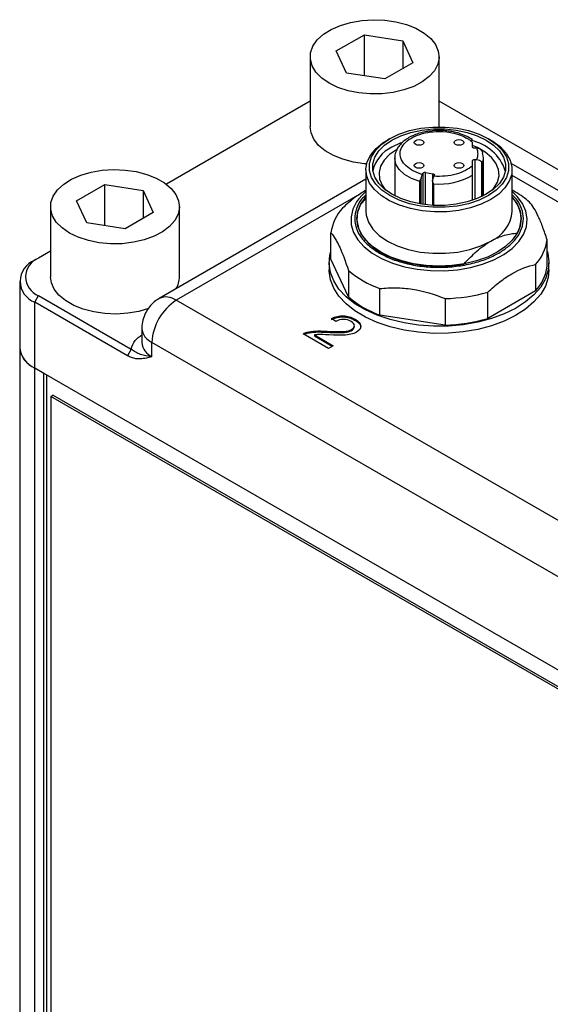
# Model space of a CAD drawing. Header units: inches. Extents: x 7.1 to 31.8, y 2.5 to 19.3.
# Tile 11 of 12: x 27.3 to 29.2, y 15.7 to 19.3. Entities that reach past the tile are written whole.
import ezdxf

# ---------------------------------------------------------------- set-up
doc = ezdxf.new("R2010")
doc.units = ezdxf.units.IN
doc.header["$MEASUREMENT"] = 0

msp = doc.modelspace()

# ---------------------------------------------------------------- linework, layer by layer
at = {"color": 7, "linetype": 'Continuous', "lineweight": 25}
for p, q in [((28.4155, 19.1863), (28.5175, 19.2452)), ((28.5175, 19.2452), (28.657, 19.2236)), ((28.5175, 19.0958), (28.5175, 19.2452)), ((28.657, 19.2236), (28.6943, 19.1431)), ((28.657, 19.2236), (28.657, 19.1216)), ((28.4528, 19.1058), (28.4155, 19.1863)), ((28.3205, 19.1647), (28.3205, 18.9095)), ((28.6943, 19.1431), (28.5922, 19.0842)), ((28.7893, 18.9098), (28.7893, 19.1647)), ((28.5922, 19.0842), (28.4528, 19.1058)), ((28.3205, 19.0031), (27.7972, 18.7009)), ((30.6748, 17.9149), (28.7893, 19.0031)), ((28.6095, 18.8669), (28.6012, 18.8621)), ((28.9112, 18.8365), (28.9112, 18.8531)), ((28.9771, 18.8621), (28.9687, 18.8669)), ((28.9263, 18.8319), (28.919, 18.8319)), ((28.6277, 18.7954), (28.6277, 18.6591)), ((28.9112, 18.7699), (28.9112, 18.7865)), ((28.919, 18.791), (28.9264, 18.791)), ((28.919, 18.791), (28.919, 18.6453)), ((28.9434, 18.7836), (28.9434, 18.6555)), ((28.9473, 18.6574), (28.9473, 18.7768)), ((28.9505, 18.6591), (28.9505, 18.7954)), ((29.6725, 18.4187), (29.0518, 18.7769)), ((28.5234, 18.7536), (28.5234, 18.6025)), ((28.7401, 18.744), (28.7666, 18.7395)), ((28.7401, 18.6263), (28.7401, 18.744)), ((29.0549, 18.6025), (29.0549, 18.7536)), ((28.5234, 18.7197), (27.7706, 18.285)), ((28.7188, 18.6295), (28.7188, 18.7115)), ((28.7242, 18.6286), (28.7242, 18.7232)), ((28.7286, 18.7375), (28.7304, 18.7409)), ((28.7304, 18.7409), (28.7304, 18.6276)), ((28.7656, 18.7155), (28.7656, 18.6241)), ((28.7666, 18.7199), (28.7666, 18.7395)), ((28.7719, 18.7338), (28.7701, 18.7304)), ((28.9112, 18.6425), (28.9112, 18.7344)), ((29.5997, 18.4184), (29.0549, 18.7329)), ((27.4709, 18.6408), (27.573, 18.6997)), ((27.573, 18.6997), (27.7124, 18.6782)), ((27.573, 18.5503), (27.573, 18.6997)), ((27.7124, 18.6782), (27.7497, 18.5977)), ((27.7124, 18.6782), (27.7124, 18.5761)), ((28.7691, 18.7029), (28.7691, 18.6239)), ((29.0676, 18.6724), (29.0549, 18.6797)), ((29.0601, 18.6703), (29.0549, 18.6749)), ((27.5083, 18.5603), (27.4709, 18.6408)), ((28.5009, 18.6644), (27.8331, 18.2788)), ((28.5231, 18.6474), (28.504, 18.6275)), ((27.376, 18.6193), (27.376, 18.3641)), ((27.7497, 18.5977), (27.6477, 18.5388)), ((27.8447, 18.3641), (27.8447, 18.6193)), ((27.6477, 18.5388), (27.5083, 18.5603)), ((28.396, 18.4279), (28.396, 18.5243)), ((29.1822, 18.4026), (29.1822, 18.499)), ((27.376, 18.4576), (27.3326, 18.4326)), ((27.3326, 18.4326), (27.3186, 18.4245)), ((28.4597, 18.2908), (28.396, 18.4279)), ((28.3891, 18.4152), (28.3891, 18.3891)), ((28.4597, 18.3872), (28.4597, 18.2908)), ((29.1405, 18.4092), (29.1405, 18.3128)), ((29.1891, 18.3891), (29.1891, 18.4152)), ((27.2637, 18.348), (27.2637, 18.1085)), ((28.5736, 18.225), (28.5736, 18.3215)), ((29.1405, 18.3128), (28.9667, 18.2124)), ((27.3187, 18.2714), (27.3326, 18.2956)), ((27.3326, 18.2956), (27.6694, 18.1012)), ((29.447, 17.3474), (27.8331, 18.2788)), ((28.8111, 18.2848), (28.8111, 18.1883)), ((28.9667, 18.2124), (28.9667, 18.3088)), ((27.3187, 18.0319), (27.3187, 18.2714)), ((27.6555, 18.077), (27.3187, 18.2714)), ((28.4139, 18.2015), (28.3981, 18.2126)), ((28.8111, 18.1883), (28.5736, 18.225)), ((27.7081, 18.1768), (27.7081, 18.1248)), ((28.481, 18.1825), (28.481, 18.1863)), ((28.3874, 18.1039), (28.2954, 18.1571)), ((28.3356, 18.1528), (28.4038, 18.1134)), ((28.3356, 18.1528), (28.3356, 18.149)), ((28.3356, 18.149), (28.4005, 18.1115)), ((27.2639, 18.1034), (27.2639, 13.7196)), ((27.6694, 18.1012), (27.6555, 18.077)), ((27.7448, 18.0738), (27.7448, 18.1257)), ((29.3586, 17.1943), (27.7448, 18.1257)), ((28.4038, 18.1134), (28.3874, 18.1039)), ((29.7847, 16.6087), (27.3187, 18.0319)), ((27.3519, 18.0128), (27.319, 18.0317)), ((27.319, 13.6428), (27.319, 18.0317)), ((27.3519, 13.6239), (27.3519, 18.0128)), ((27.3625, 13.63), (27.3625, 18.0066)), ((27.3767, 17.9291), (27.3837, 17.9332)), ((29.7317, 16.5699), (27.3767, 17.9291)), ((27.3767, 17.9291), (27.3767, 13.7076)), ((29.7387, 16.574), (27.3837, 17.9332))]:
    msp.add_line(p, q, dxfattribs=at)
at = {"color": 7, "linetype": 'Continuous', "lineweight": 25, "flags": 128}
for points in [[(28.3892, 19.069), (28.3622, 19.0876), (28.3415, 19.1087), (28.3276, 19.1316), (28.321, 19.1556), (28.322, 19.1798), (28.3304, 19.2036), (28.3461, 19.2261), (28.3684, 19.2467), (28.3968, 19.2646), (28.4302, 19.2793), (28.4676, 19.2903), (28.5079, 19.2972), (28.5496, 19.3), (28.5916, 19.2983), (28.6323, 19.2924), (28.6706, 19.2824), (28.7051, 19.2686), (28.7348, 19.2514), (28.7587, 19.2315), (28.7761, 19.2094), (28.7864, 19.1859), (28.7892, 19.1617), (28.7845, 19.1376), (28.7724, 19.1143), (28.7533, 19.0927), (28.7279, 19.0734), (28.6969, 19.057), (28.6613, 19.0441), (28.6223, 19.0351), (28.5811, 19.0302), (28.5391, 19.0297), (28.4976, 19.0335), (28.458, 19.0415), (28.4214, 19.0535), (28.3892, 19.069)], [(28.526, 18.7753), (28.5182, 18.7759), (28.4775, 18.7818), (28.4392, 18.7918), (28.4047, 18.8057), (28.375, 18.8228), (28.351, 18.8427), (28.3337, 18.8648), (28.3234, 18.8884), (28.3205, 18.9095)], [(28.9687, 18.6596), (28.9348, 18.6432), (28.8965, 18.6304), (28.8549, 18.6216), (28.8113, 18.6172), (28.767, 18.6172), (28.7234, 18.6216), (28.6818, 18.6304), (28.6435, 18.6431), (28.6096, 18.6596), (28.5811, 18.6791), (28.559, 18.7013), (28.5438, 18.7253), (28.5361, 18.7504), (28.5361, 18.776), (28.5438, 18.8012), (28.559, 18.8252), (28.5811, 18.8473), (28.6095, 18.8669), (28.6434, 18.8833), (28.6818, 18.8961), (28.7234, 18.9048), (28.7669, 18.9093), (28.8112, 18.9093), (28.8548, 18.9048), (28.8964, 18.8961), (28.9347, 18.8833), (28.9687, 18.8669), (28.9971, 18.8473), (29.0192, 18.8252), (29.0344, 18.8012), (29.0421, 18.776), (29.0421, 18.7505), (29.0344, 18.7253), (29.0193, 18.7013), (28.9972, 18.6792), (28.9687, 18.6596)], [(28.6179, 18.8621), (28.6502, 18.8777), (28.6868, 18.8899), (28.7264, 18.8982), (28.768, 18.9025), (28.8102, 18.9025), (28.8518, 18.8983), (28.8914, 18.8899), (28.928, 18.8777), (28.9603, 18.8621), (28.9874, 18.8434), (29.0085, 18.8223), (29.023, 18.7994), (29.0303, 18.7754), (29.0303, 18.7511), (29.023, 18.7271), (29.0086, 18.7042), (28.9875, 18.6831), (28.9603, 18.6644), (28.928, 18.6487), (28.8915, 18.6366), (28.8518, 18.6282), (28.8103, 18.624), (28.768, 18.624), (28.7265, 18.6282), (28.6868, 18.6365), (28.6503, 18.6487), (28.6179, 18.6644), (28.5908, 18.683), (28.5697, 18.7041), (28.5552, 18.727), (28.5479, 18.751), (28.5479, 18.7754), (28.5552, 18.7994), (28.5697, 18.8223), (28.5908, 18.8434), (28.6179, 18.8621)], [(28.9771, 18.6451), (28.9426, 18.6284), (28.9037, 18.6152), (28.8616, 18.606), (28.8173, 18.601), (28.7722, 18.6005), (28.7277, 18.6043), (28.6849, 18.6125), (28.645, 18.6247), (28.6094, 18.6406), (28.5789, 18.6598), (28.5544, 18.6816), (28.5367, 18.7055), (28.5263, 18.7309), (28.5234, 18.7568), (28.5282, 18.7827), (28.5405, 18.8077), (28.5599, 18.8312), (28.5859, 18.8525), (28.6012, 18.8621)], [(28.6509, 18.8523), (28.6502, 18.852), (28.6179, 18.8363)], [(28.7041, 18.8605), (28.7098, 18.8628), (28.7166, 18.8635), (28.7234, 18.8628), (28.7291, 18.8605), (28.733, 18.8572), (28.7343, 18.8533), (28.733, 18.8494), (28.7291, 18.8461), (28.7234, 18.8439), (28.7166, 18.8431), (28.7098, 18.8439), (28.7041, 18.8461), (28.7002, 18.8494), (28.6989, 18.8533), (28.7002, 18.8572), (28.7041, 18.8605)], [(28.8491, 18.8605), (28.8548, 18.8628), (28.8616, 18.8635), (28.8684, 18.8628), (28.8741, 18.8605), (28.878, 18.8572), (28.8793, 18.8533), (28.878, 18.8494), (28.8741, 18.8461), (28.8684, 18.8439), (28.8616, 18.8431), (28.8548, 18.8439), (28.8491, 18.8461), (28.8452, 18.8494), (28.8439, 18.8533), (28.8452, 18.8572), (28.8491, 18.8605)], [(28.9771, 18.8621), (28.9848, 18.8574), (29.0124, 18.8368), (29.0335, 18.8138), (29.0476, 18.7891), (29.0543, 18.7634), (29.0534, 18.7374), (29.0448, 18.7118), (29.0289, 18.6875), (29.0061, 18.665), (28.9771, 18.6451)], [(28.6346, 18.8267), (28.6088, 18.8088), (28.5892, 18.7885), (28.5764, 18.7664), (28.5708, 18.7433), (28.5727, 18.7201), (28.5819, 18.6974), (28.5948, 18.6799)], [(28.9835, 18.6799), (28.989, 18.6866), (29.0018, 18.7087), (29.0074, 18.7317), (29.0055, 18.755), (28.9963, 18.7776), (28.98, 18.7989), (28.9572, 18.8181), (28.9287, 18.8346), (28.9112, 18.8421)], [(28.919, 18.8319), (28.9175, 18.832), (28.916, 18.8323), (28.9147, 18.8327), (28.9135, 18.8333), (28.9125, 18.8339), (28.9118, 18.8347), (28.9113, 18.8356), (28.9112, 18.8365)], [(28.7188, 18.7115), (28.6885, 18.7225), (28.6632, 18.7371), (28.6441, 18.7545), (28.6321, 18.7739), (28.6277, 18.7944), (28.6277, 18.7968)], [(28.7041, 18.7768), (28.7098, 18.779), (28.7166, 18.7798), (28.7234, 18.779), (28.7292, 18.7768), (28.733, 18.7735), (28.7343, 18.7696), (28.733, 18.7657), (28.7292, 18.7624), (28.7234, 18.7601), (28.7166, 18.7594), (28.7098, 18.7601), (28.7041, 18.7624), (28.7003, 18.7657), (28.6989, 18.7696), (28.7003, 18.7735), (28.7041, 18.7768)], [(28.8491, 18.7768), (28.8548, 18.7791), (28.8616, 18.7798), (28.8684, 18.7791), (28.8742, 18.7768), (28.878, 18.7735), (28.8793, 18.7696), (28.878, 18.7657), (28.8742, 18.7624), (28.8684, 18.7602), (28.8616, 18.7594), (28.8548, 18.7602), (28.8491, 18.7624), (28.8453, 18.7657), (28.8439, 18.7696), (28.8453, 18.7735), (28.8491, 18.7768)], [(28.9112, 18.7865), (28.9113, 18.7874), (28.9118, 18.7882), (28.9125, 18.789), (28.9135, 18.7897), (28.9147, 18.7902), (28.916, 18.7907), (28.9175, 18.7909), (28.919, 18.791)], [(27.4446, 18.5236), (27.4177, 18.5422), (27.3969, 18.5633), (27.3831, 18.5862), (27.3765, 18.6102), (27.3774, 18.6344), (27.3859, 18.6582), (27.4015, 18.6807), (27.4239, 18.7012), (27.4522, 18.7191), (27.4856, 18.7338), (27.5231, 18.7448), (27.5633, 18.7518), (27.6051, 18.7545), (27.647, 18.7529), (27.6877, 18.747), (27.726, 18.7369), (27.7605, 18.7231), (27.7902, 18.706), (27.8142, 18.686), (27.8316, 18.6639), (27.8418, 18.6404), (27.8446, 18.6162), (27.8399, 18.5921), (27.8279, 18.5689), (27.8088, 18.5473), (27.7833, 18.528), (27.7523, 18.5116), (27.7167, 18.4987), (27.6777, 18.4897), (27.6366, 18.4848), (27.5946, 18.4843), (27.5531, 18.4881), (27.5134, 18.4961), (27.4769, 18.508), (27.4446, 18.5236)], [(28.7666, 18.7395), (28.768, 18.7391), (28.7693, 18.7386), (28.7704, 18.738), (28.7712, 18.7373), (28.7718, 18.7365), (28.7722, 18.7356), (28.7722, 18.7347), (28.7719, 18.7338)], [(28.4964, 18.647), (28.4894, 18.6372), (28.4755, 18.61), (28.4689, 18.5819), (28.4699, 18.5535), (28.4783, 18.5256), (28.494, 18.4988), (28.5166, 18.4736), (28.5457, 18.4507), (28.5804, 18.4307), (28.62, 18.4139), (28.6636, 18.4009), (28.7101, 18.3918), (28.7585, 18.387), (28.8076, 18.3864), (28.8562, 18.3902), (28.9033, 18.3983), (28.9477, 18.4103), (28.9884, 18.4262), (29.0245, 18.4455), (29.055, 18.4677), (29.0792, 18.4923), (29.0967, 18.5188), (29.107, 18.5465), (29.1098, 18.5748), (29.1051, 18.6031), (29.093, 18.6305), (29.0737, 18.6566), (29.0601, 18.6703)], [(28.5222, 18.6739), (28.5103, 18.6628), (28.4964, 18.647)], [(28.5776, 18.4538), (28.5471, 18.4744), (28.5225, 18.4975), (28.5046, 18.5226), (28.4936, 18.5489), (28.4899, 18.576), (28.4936, 18.603), (28.5045, 18.6293), (28.5225, 18.6544), (28.5234, 18.6554)], [(29.0549, 18.6554), (29.0557, 18.6544), (29.0737, 18.6294), (29.0846, 18.603), (29.0883, 18.576), (29.0847, 18.549), (29.0737, 18.5226), (29.0557, 18.4976), (29.0312, 18.4745), (29.0007, 18.4539), (28.965, 18.4362), (28.925, 18.4221), (28.8816, 18.4117), (28.836, 18.4054), (28.7892, 18.4032), (28.7424, 18.4054), (28.6967, 18.4117), (28.6533, 18.4221), (28.6133, 18.4362), (28.5776, 18.4538)], [(28.504, 18.6275), (28.4928, 18.5992), (28.49, 18.5702), (28.4957, 18.5414), (28.5096, 18.5135), (28.5314, 18.4874), (28.5605, 18.4637), (28.5961, 18.4432), (28.6371, 18.4264), (28.6824, 18.4138), (28.7307, 18.4058), (28.7806, 18.4025), (28.8308, 18.4041), (28.8798, 18.4106)], [(28.5234, 18.6025), (28.5244, 18.5891), (28.5324, 18.5628), (28.5483, 18.5376), (28.5715, 18.5145), (28.6012, 18.494), (28.6367, 18.4768), (28.6768, 18.4635), (28.7204, 18.4543), (28.766, 18.4497), (28.8123, 18.4497), (28.8579, 18.4543), (28.9015, 18.4635), (28.9416, 18.4768), (28.9771, 18.494)], [(29.1822, 18.458), (29.1844, 18.4507), (29.1891, 18.4193), (29.1863, 18.3878), (29.1761, 18.3569), (29.1588, 18.327), (29.1345, 18.2988), (29.1038, 18.2727), (29.0672, 18.2493), (29.0255, 18.229), (28.9794, 18.2121), (28.9297, 18.1991), (28.8774, 18.19), (28.8234, 18.1852), (28.7689, 18.1846), (28.7146, 18.1884), (28.6618, 18.1963), (28.6114, 18.2084), (28.5642, 18.2243), (28.5213, 18.2437), (28.4833, 18.2664), (28.4511, 18.2918), (28.4251, 18.3195), (28.4059, 18.349), (28.3939, 18.3798), (28.3892, 18.4112), (28.3919, 18.4427), (28.396, 18.458)], [(29.1891, 18.3891), (29.1863, 18.3617), (29.1761, 18.3307), (29.1588, 18.3009), (29.1345, 18.2726), (29.1038, 18.2466), (29.0672, 18.2232), (29.0255, 18.2028), (28.9794, 18.186), (28.9297, 18.1729), (28.8774, 18.1639), (28.8234, 18.159), (28.7689, 18.1585), (28.7146, 18.1622), (28.6618, 18.1702), (28.6114, 18.1822), (28.5642, 18.1981), (28.5213, 18.2176), (28.4833, 18.2403), (28.4511, 18.2657), (28.4251, 18.2934), (28.4059, 18.3229), (28.3939, 18.3536), (28.3892, 18.385), (28.3891, 18.3891)], [(27.7327, 18.2487), (27.6976, 18.2385), (27.6573, 18.2315), (27.6156, 18.2288), (27.5737, 18.2304), (27.5329, 18.2364), (27.4947, 18.2464), (27.4601, 18.2602), (27.4304, 18.2774), (27.4065, 18.2973), (27.3891, 18.3194), (27.3788, 18.3429), (27.376, 18.3641)]]:
    msp.add_lwpolyline(points, dxfattribs=at)
at = {"color": 7, "linetype": 'Continuous', "lineweight": 25}
for centre, radius, start, end in [((28.8727, 18.697), 0.1663, 18.7085, 78.6209), ((28.674, 18.7193), 0.1298, 115.6308, 166.1651), ((28.8955, 18.7954), 0.0551, 340.2267, 19.8014), ((28.7377, 18.7347), 0.00957, 75.026, 139.7914), ((28.7921, 18.9355), 0.2337, 264.3476, 300.6355), ((28.9112, 18.3984), 0.3155, 48.9193, 60.2982), ((28.9757, 18.5756), 0.1118, 331.8474, 44.9146), ((28.5556, 18.5049), 0.1607, 137.1745, 173.0533), ((28.9253, 18.6133), 0.1301, 293.47, 355.2207), ((29.0226, 18.5185), 0.1607, 317.1745, 353.0533), ((27.3477, 18.348), 0.0819, 110.7975, 249.2306), ((27.3586, 18.3641), 0.0733, 110.7975, 249.2306), ((28.6983, 18.6691), 0.3693, 229.7521, 250.2673), ((29.0226, 18.422), 0.1607, 317.1745, 353.0533), ((27.7581, 18.3653), 0.0866, 328.9034, 359.1762), ((27.9367, 18.117), 0.1921, 122.6138, 177.3956), ((27.7969, 18.2311), 0.0599, 52.7556, 115.9626), ((28.6983, 18.5727), 0.3693, 229.7521, 250.2673), ((28.7931, 18.9161), 0.6316, 271.638, 285.9579), ((28.7931, 18.8197), 0.6316, 271.638, 285.9579), ((27.7695, 18.1821), 0.0616, 185.0246, 246.3108), ((27.3534, 18.1149), 0.0899, 184.0622, 247.2688), ((27.3563, 18.1166), 0.0927, 185.0198, 246.3112), ((27.7695, 18.1302), 0.0616, 185.0198, 246.3112)]:
    msp.add_arc(centre, radius, start, end, dxfattribs=at)
for points, knots in [([(28.7891, 18.8969), (28.7781, 18.8965), (28.7627, 18.896), (28.7407, 18.8925), (28.7226, 18.8885), (28.7027, 18.8819), (28.6837, 18.8734), (28.6663, 18.8626), (28.6512, 18.8498), (28.639, 18.8349), (28.631, 18.8179), (28.6271, 18.8048), (28.6279, 18.7978), (28.628, 18.7971)], [0, 0, 0, 0, 0.134764, 0.189295, 0.278821, 0.370163, 0.466762, 0.566244, 0.668084, 0.771898, 0.878069, 0.988544, 1, 1, 1, 1]), ([(28.6889, 18.7536), (28.6691, 18.765), (28.6556, 18.7796), (28.6446, 18.8114), (28.6474, 18.8278), (28.6689, 18.8577), (28.6871, 18.8705), (28.7337, 18.8885), (28.7611, 18.8933), (28.7891, 18.8933)], [0, 0, 0, 0, 0.25, 0.25, 0.5, 0.5, 0.75, 0.75, 1, 1, 1, 1]), ([(28.9111, 18.8625), (28.9109, 18.8627), (28.9053, 18.8675), (28.8904, 18.8754), (28.8685, 18.8847), (28.8469, 18.8906), (28.8272, 18.8943), (28.8083, 18.8965), (28.7952, 18.8968), (28.7891, 18.8969)], [0, 0, 0, 0, 0.007308, 0.202267, 0.419723, 0.58329, 0.71511, 0.868097, 1, 1, 1, 1]), ([(28.9112, 18.8531), (28.9099, 18.8542), (28.9074, 18.8566), (28.9033, 18.86), (28.899, 18.8632), (28.8943, 18.8664), (28.891, 18.8683), (28.8893, 18.8693)], [0, 0, 0, 0, 0.200511, 0.400256, 0.599744, 0.799489, 1, 1, 1, 1]), ([(28.9264, 18.791), (28.9269, 18.7924), (28.928, 18.795), (28.9293, 18.7991), (28.9302, 18.8032), (28.9307, 18.8073), (28.931, 18.8124), (28.9305, 18.8184), (28.9291, 18.8252), (28.9272, 18.8297), (28.9263, 18.8319)], [0, 0, 0, 0, 0.100218, 0.200075, 0.299827, 0.399732, 0.500046, 0.666829, 0.833084, 1, 1, 1, 1]), ([(28.9434, 18.8245), (28.9438, 18.824), (28.9446, 18.8229), (28.9457, 18.8206), (28.9468, 18.8176), (28.9471, 18.8153), (28.9473, 18.814)], [0, 0, 0, 0, 0.171183, 0.394704, 0.670919, 1, 1, 1, 1]), ([(28.6889, 18.7536), (28.6906, 18.7527), (28.6939, 18.7508), (28.6992, 18.7482), (28.7047, 18.7457), (28.7104, 18.7434), (28.7162, 18.7412), (28.7223, 18.7392), (28.7265, 18.7381), (28.7286, 18.7375)], [0, 0, 0, 0, 0.143727, 0.286586, 0.42892, 0.57108, 0.713414, 0.856273, 1, 1, 1, 1]), ([(28.9112, 18.7699), (28.897, 18.756), (28.8761, 18.7449), (28.8259, 18.7308), (28.7978, 18.7282), (28.7701, 18.7304)], [0, 0, 0, 0, 0.5, 0.5, 1, 1, 1, 1]), ([(28.9112, 18.7344), (28.9112, 18.7374), (28.9112, 18.7411), (28.9112, 18.7482), (28.9112, 18.7516), (28.9112, 18.7577), (28.9112, 18.7605), (28.9112, 18.7656), (28.9112, 18.7678), (28.9112, 18.7699)], [0, 0, 0, 0, 0.25, 0.25, 0.5, 0.5, 0.75, 0.75, 1, 1, 1, 1]), ([(28.7188, 18.7115), (28.7192, 18.7122), (28.7199, 18.7134), (28.7211, 18.7155), (28.7222, 18.7176), (28.7229, 18.7192), (28.7233, 18.7199)], [0, 0, 0, 0, 0.294514, 0.501281, 0.772683, 1, 1, 1, 1]), ([(28.7691, 18.7029), (28.7687, 18.7036), (28.7681, 18.7048), (28.7673, 18.7066), (28.7666, 18.7086), (28.7659, 18.711), (28.7655, 18.7137), (28.7657, 18.7153), (28.7658, 18.7161)], [0, 0, 0, 0, 0.177254, 0.320709, 0.430366, 0.654593, 0.844112, 1, 1, 1, 1]), ([(28.5246, 18.6799), (28.5111, 18.6716), (28.4815, 18.6537), (28.4531, 18.628), (28.4377, 18.6141)], [0, 0, 0, 0, 0.4594495, 1, 1, 1, 1]), ([(28.5234, 18.6628), (28.5178, 18.6574), (28.5017, 18.6417), (28.487, 18.6121), (28.48, 18.576), (28.4866, 18.5396), (28.5055, 18.5056), (28.5339, 18.4753), (28.5597, 18.4588), (28.5722, 18.4507)], [0, 0, 0, 0, 0.082132, 0.237483, 0.39613, 0.554778, 0.710129, 0.859279, 1, 1, 1, 1]), ([(28.5722, 18.4507), (28.5861, 18.4435), (28.6148, 18.4286), (28.6674, 18.4122), (28.7263, 18.4013), (28.7892, 18.3976), (28.852, 18.4014), (28.9111, 18.4122), (28.9631, 18.4288), (29.0073, 18.4501), (29.0441, 18.4756), (29.0729, 18.5056), (29.0916, 18.5397), (29.0982, 18.576), (29.0913, 18.6122), (29.0765, 18.6417), (29.0604, 18.6574), (29.0549, 18.6628)], [0, 0, 0, 0, 0.0637462, 0.1313108, 0.2016844, 0.2735513, 0.3454183, 0.4157918, 0.4833564, 0.5471026, 0.6108488, 0.6784134, 0.748787, 0.8206539, 0.8925209, 0.9628944, 1, 1, 1, 1]), ([(29.1822, 18.499), (29.177, 18.5153), (29.1718, 18.5306), (29.1638, 18.5519), (29.1611, 18.5587), (29.1558, 18.5717), (29.153, 18.578), (29.1395, 18.6071), (29.1289, 18.624), (29.1185, 18.6361)], [0, 0, 0, 0, 0.25, 0.25, 0.375, 0.375, 0.5, 0.5, 1, 1, 1, 1]), ([(28.396, 18.5243), (28.4012, 18.5183), (28.4065, 18.511), (28.4144, 18.498), (28.4171, 18.4933), (28.4225, 18.4831), (28.4252, 18.4776), (28.4388, 18.4483), (28.4493, 18.4197), (28.4597, 18.3872)], [0, 0, 0, 0, 0.25, 0.25, 0.375, 0.375, 0.5, 0.5, 1, 1, 1, 1]), ([(28.8798, 18.4106), (28.8952, 18.4276), (28.9109, 18.4435), (28.9351, 18.4647), (28.9433, 18.4713), (28.96, 18.4835), (28.9685, 18.4891), (28.9771, 18.494)], [0, 0, 0, 0, 0.5, 0.5, 0.75, 0.75, 1, 1, 1, 1]), ([(28.9771, 18.494), (28.994, 18.5038), (29.0106, 18.5107), (29.0349, 18.5176), (29.043, 18.5193), (29.0588, 18.5217), (29.0666, 18.5225), (29.0743, 18.5228)], [0, 0, 0, 0, 0.5, 0.5, 0.75, 0.75, 1, 1, 1, 1]), ([(28.9667, 18.3088), (28.9809, 18.3221), (28.9952, 18.3344), (29.0169, 18.3511), (29.0242, 18.3564), (29.0389, 18.3663), (29.0464, 18.3709), (29.0834, 18.3923), (29.1122, 18.4031), (29.1405, 18.4092)], [0, 0, 0, 0, 0.25, 0.25, 0.375, 0.375, 0.5, 0.5, 1, 1, 1, 1]), ([(28.5736, 18.3215), (28.593, 18.3236), (28.6125, 18.3246), (28.6422, 18.3241), (28.6522, 18.3236), (28.6723, 18.3219), (28.6825, 18.3207), (28.733, 18.3129), (28.7725, 18.3009), (28.8111, 18.2848)], [0, 0, 0, 0, 0.25, 0.25, 0.375, 0.375, 0.5, 0.5, 1, 1, 1, 1]), ([(27.7707, 18.2848), (27.7648, 18.2811), (27.7517, 18.2729), (27.7348, 18.2552), (27.7202, 18.2329), (27.7112, 18.2069), (27.7072, 18.1875), (27.7083, 18.1774), (27.7084, 18.1767)], [0, 0, 0, 0, 0.159738, 0.352847, 0.556608, 0.76747, 0.983251, 1, 1, 1, 1]), ([(28.2954, 18.1571), (28.2994, 18.1595), (28.304, 18.1614), (28.3179, 18.165), (28.3278, 18.1664), (28.3503, 18.1675), (28.3648, 18.1672), (28.41, 18.1646), (28.43, 18.1644), (28.4552, 18.1666), (28.4647, 18.1691), (28.4779, 18.1767), (28.4812, 18.1814), (28.4808, 18.1924), (28.4768, 18.1974), (28.4608, 18.2066), (28.4517, 18.209), (28.432, 18.209), (28.4227, 18.2065), (28.4139, 18.2015)], [0, 0, 0, 0, 0.049285, 0.049285, 0.129991, 0.129991, 0.210478, 0.210478, 0.335474, 0.335474, 0.460385, 0.460385, 0.591928, 0.591928, 0.723471, 0.723471, 0.861736, 0.861736, 1, 1, 1, 1]), ([(28.3981, 18.2126), (28.4124, 18.2195), (28.4269, 18.2227), (28.4563, 18.2215), (28.4703, 18.2174), (28.4969, 18.2021), (28.5038, 18.1938), (28.5046, 18.1763), (28.4993, 18.1688), (28.4827, 18.1592), (28.4761, 18.1567), (28.4608, 18.1531), (28.4514, 18.152), (28.4289, 18.1513), (28.412, 18.1516), (28.3704, 18.1537), (28.358, 18.1541), (28.352, 18.154)], [0, 0, 0, 0, 0.167123, 0.167123, 0.333904, 0.333904, 0.502118, 0.502118, 0.670657, 0.670657, 0.756458, 0.756458, 0.842259, 0.842259, 0.928265, 0.928265, 1, 1, 1, 1]), ([(28.3981, 18.2088), (28.4006, 18.2099), (28.408, 18.2133), (28.4218, 18.2174), (28.4398, 18.2189), (28.4589, 18.2167), (28.4792, 18.2094), (28.4953, 18.199), (28.5038, 18.1881), (28.5035, 18.1824), (28.5034, 18.1804)], [0, 0, 0, 0, 0.064479, 0.194424, 0.314524, 0.434637, 0.587479, 0.799223, 0.928387, 1, 1, 1, 1]), ([(28.299, 18.155), (28.3001, 18.1556), (28.3054, 18.1583), (28.3222, 18.1621), (28.344, 18.1637), (28.3722, 18.1631), (28.3994, 18.1613), (28.4305, 18.1606), (28.4545, 18.1624), (28.4701, 18.1678), (28.4777, 18.1734), (28.4811, 18.1787), (28.4807, 18.1817), (28.4806, 18.1825)], [0, 0, 0, 0, 0.02313, 0.103687, 0.257505, 0.344186, 0.517457, 0.659208, 0.802564, 0.862499, 0.92272, 0.980072, 1, 1, 1, 1]), ([(27.6694, 18.1012), (27.6727, 18.1122), (27.6782, 18.1313), (27.6993, 18.1462), (27.7081, 18.1525)], [0, 0, 0, 0, 0.577451, 1, 1, 1, 1]), ([(27.7448, 18.0738), (27.7288, 18.0752), (27.7151, 18.0778), (27.6971, 18.084), (27.6914, 18.0864), (27.6802, 18.0927), (27.6748, 18.0964), (27.6694, 18.1012)], [0, 0, 0, 0, 0.5, 0.5, 0.75, 0.75, 1, 1, 1, 1]), ([(27.7448, 18.0738), (27.7408, 18.0727), (27.7341, 18.0707), (27.7238, 18.0681), (27.7139, 18.0663), (27.704, 18.0653), (27.695, 18.0652), (27.6868, 18.066), (27.6787, 18.0675), (27.6708, 18.0699), (27.6631, 18.0729), (27.658, 18.0757), (27.6555, 18.077)], [0, 0, 0, 0, 0.146128, 0.250552, 0.382334, 0.499879, 0.593502, 0.682344, 0.766855, 0.847555, 0.925045, 1, 1, 1, 1])]:
    msp.add_open_spline(points, degree=3, knots=knots, dxfattribs=at)
for points in [[(28.7891, 18.8933), (28.8267, 18.8933), (28.8627, 18.8847), (28.8893, 18.8693)], [(28.9434, 18.8245), (28.9397, 18.8291), (28.9331, 18.8319), (28.9263, 18.8319)], [(28.9264, 18.791), (28.9331, 18.791), (28.9397, 18.7882), (28.9434, 18.7836)], [(28.9462, 18.7797), (28.9455, 18.7809), (28.9446, 18.7821), (28.9434, 18.7836)], [(28.9473, 18.7768), (28.9471, 18.7777), (28.9467, 18.7786), (28.9462, 18.7797)], [(28.7242, 18.7232), (28.724, 18.722), (28.7237, 18.721), (28.7233, 18.7199)], [(28.7242, 18.7232), (28.7253, 18.7289), (28.7269, 18.7342), (28.7286, 18.7375)], [(28.7701, 18.7304), (28.7685, 18.7271), (28.7668, 18.7218), (28.7658, 18.7161)], [(28.352, 18.154), (28.346, 18.1539), (28.3405, 18.1535), (28.3356, 18.1528)]]:
    msp.add_open_spline(points, degree=3, dxfattribs=at)

doc.saveas('drawing.dxf')
